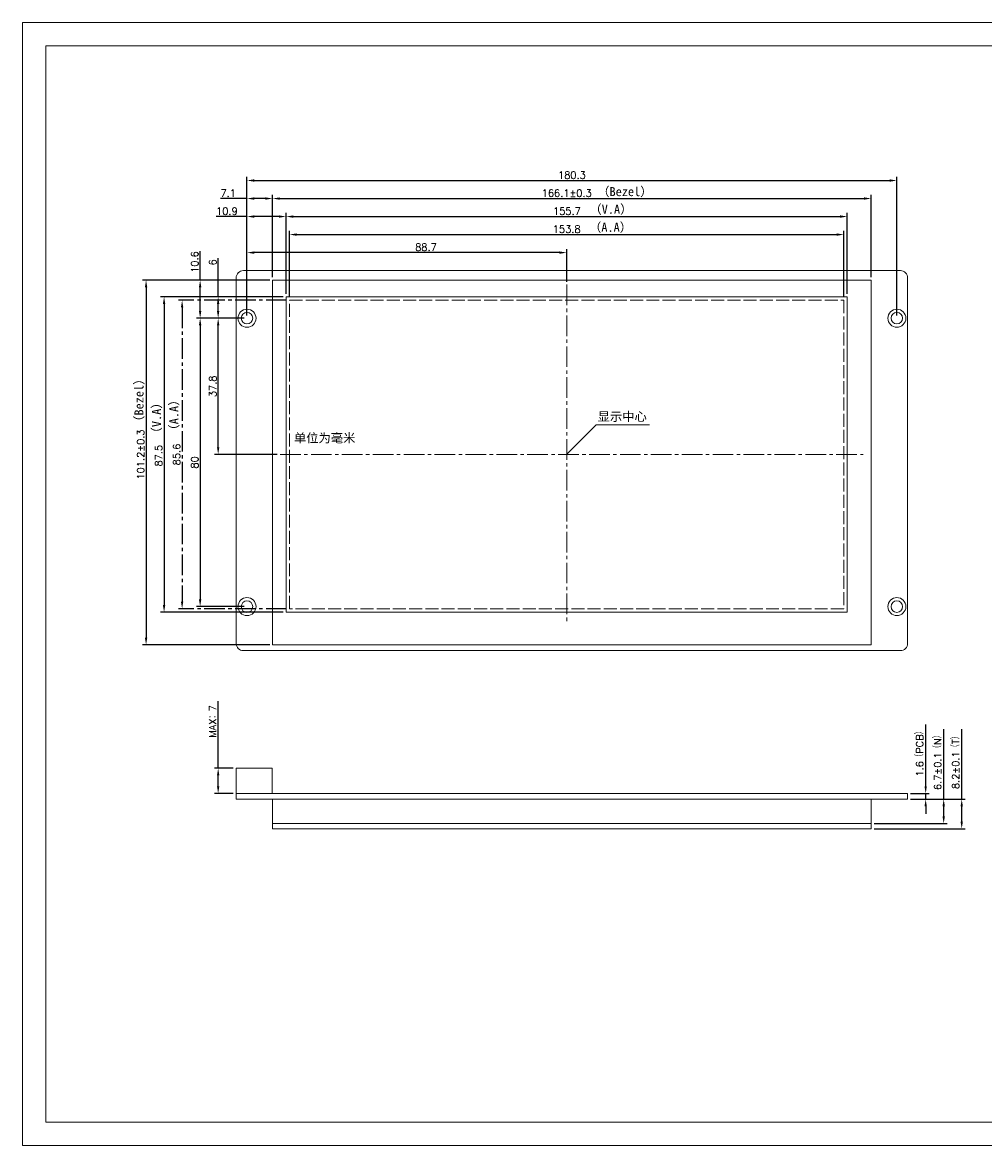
# Model space of a CAD drawing. Header units: millimetres. Extents: x 2857 to 3363, y -5460 to -5148.
# Tile 1 of 2: x 2857 to 3124, y -5460 to -5148. Entities that reach past the tile are written whole.
import ezdxf

# ---------------------------------------------------------------- set-up
doc = ezdxf.new("R2010")
doc.units = ezdxf.units.MM
doc.header["$LTSCALE"] = 0.3
doc.header["$PDSIZE"] = -5
doc.linetypes.add('ACAD_ISO02W100', pattern=[15, 12, -3])
doc.linetypes.add('CENTER2', pattern=[28.574999, 19.049999, -3.175, 3.175, -3.175])
doc.layers.get('0').update_dxf_attribs({"lineweight": 18})
doc.layers.get('Defpoints').update_dxf_attribs({"lineweight": 18})
doc.styles.get("Standard").update_dxf_attribs({"font": 'txt.shx', "bigfont": 'gbcbig.shx'})
doc.dimstyles.new('ISO-25', dxfattribs={"dimtxt": 2.5, "dimasz": 2.5, "dimexe": 1.25, "dimexo": 1, "dimtad": 1, "dimdec": 1, "dimdsep": 46, "dimtxsty": 'Standard', "dimcen": 2.5, "dimdle": 5, "dimadec": 0, "dimazin": 0, "dimtfac": 1, "dimtdec": 1, "dimtmove": 0, "dimatfit": 3, "dimfxl": 0, "dimarcsym": 0})

# ---------------------------------------------------------------- blocks, each defined once
blk = doc.blocks.new('SDWe070T77图框')
at = {"lineweight": 0}
for points in [[(2857.3, -5148.14), (3362.66, -5148.14), (3362.66, -5459.68), (2857.3, -5459.68)], [(3356.16, -5453.18), (2863.8, -5453.18), (2863.8, -5154.64), (3356.16, -5154.64)], [(2863.8, -5154.64), (3356.16, -5154.64), (3356.16, -5453.18), (2863.8, -5453.18)]]:
    blk.add_lwpolyline(points, close=True, dxfattribs=at)
blk = doc.blocks.new('*X7')
at = {"lineweight": 0}
for points in [[(2928.7, -5196.65), (2928.7, -5197.31), (2926.7, -5196.98)], [(3090.8, -5196.65), (3090.8, -5197.31), (3092.8, -5196.98)]]:
    blk.add_hatch(color=0, dxfattribs=at).paths.add_polyline_path(points, flags=0)
at = {"color": 0, "linetype": 'Continuous', "lineweight": -2}
for p, q in [((2926.7, -5218.78), (2926.7, -5195.98)), ((3092.8, -5218.78), (3092.8, -5195.98)), ((2928.7, -5196.98), (3090.8, -5196.98))]:
    blk.add_line(p, q, dxfattribs=at)
at = {"color": 0, "lineweight": 0, "insert": (3008.3, -5195.48), "char_height": 2, "width": 44.8571, "attachment_point": 5}
blk.add_mtext('166.1%%P0.3', dxfattribs=at)
blk = doc.blocks.new('*X8')
at = {"linetype": 'CENTER2', "lineweight": 0}
for points in [[(2896.27, -5226.23), (2896.93, -5226.23), (2896.6, -5224.23)], [(2896.27, -5309.73), (2896.93, -5309.73), (2896.6, -5311.73)]]:
    blk.add_hatch(color=0, dxfattribs=at).paths.add_polyline_path(points, flags=0)
at = {"color": 0, "linetype": 'Continuous', "lineweight": -2}
for p, q in [((2929.65, -5224.23), (2895.6, -5224.23)), ((2896.6, -5226.23), (2896.6, -5309.73)), ((2929.65, -5311.73), (2895.6, -5311.73))]:
    blk.add_line(p, q, dxfattribs=at)
at = {"color": 0, "linetype": 'CENTER2', "lineweight": 0, "insert": (2895.1, -5268.33), "char_height": 2, "width": 18.2857, "attachment_point": 5, "rotation": 90}
blk.add_mtext('87.5', dxfattribs=at)
blk = doc.blocks.new('*X9')
at = {"lineweight": 0}
for points in [[(2891.27, -5221.58), (2891.93, -5221.58), (2891.6, -5219.58)], [(2891.27, -5318.78), (2891.93, -5318.78), (2891.6, -5320.78)]]:
    blk.add_hatch(color=0, dxfattribs=at).paths.add_polyline_path(points, flags=0)
at = {"color": 0, "linetype": 'Continuous', "lineweight": -2}
for p, q in [((2925.9, -5219.58), (2890.6, -5219.58)), ((2891.6, -5221.58), (2891.6, -5318.78)), ((2925.9, -5320.78), (2890.6, -5320.78))]:
    blk.add_line(p, q, dxfattribs=at)
at = {"color": 0, "lineweight": 0, "insert": (2890.1, -5267.98), "char_height": 2, "width": 44.8571, "attachment_point": 5, "rotation": 90}
blk.add_mtext('101.2%%P0.3', dxfattribs=at)
blk = doc.blocks.new('*X10')
at = {"lineweight": 0}
for points in [[(2921.6, -5196.65), (2921.6, -5197.31), (2919.6, -5196.98)], [(2924.7, -5196.65), (2924.7, -5197.31), (2926.7, -5196.98)]]:
    blk.add_hatch(color=0, dxfattribs=at).paths.add_polyline_path(points, flags=0)
at = {"color": 0, "linetype": 'Continuous', "lineweight": -2}
for p, q in [((2919.6, -5229.38), (2919.6, -5195.98)), ((2926.7, -5218.78), (2926.7, -5195.98)), ((2919.6, -5196.98), (2912.22, -5196.98)), ((2924.7, -5196.98), (2921.6, -5196.98))]:
    blk.add_line(p, q, dxfattribs=at)
at = {"color": 0, "lineweight": 0, "insert": (2914.39, -5195.48), "char_height": 2, "width": 10.8571, "attachment_point": 5}
blk.add_mtext('7.1', dxfattribs=at)
blk = doc.blocks.new('*X11')
at = {"lineweight": 0}
for points in [[(2911.27, -5226.23), (2911.93, -5226.23), (2911.6, -5224.23)], [(2911.27, -5228.18), (2911.93, -5228.18), (2911.6, -5230.18)]]:
    blk.add_hatch(color=0, dxfattribs=at).paths.add_polyline_path(points, flags=0)
at = {"color": 0, "linetype": 'Continuous', "lineweight": -2}
for p, q in [((2911.6, -5224.23), (2911.6, -5213.54)), ((2929.65, -5224.23), (2910.6, -5224.23)), ((2911.6, -5228.18), (2911.6, -5226.23)), ((2918.8, -5230.18), (2910.6, -5230.18))]:
    blk.add_line(p, q, dxfattribs=at)
at = {"color": 0, "lineweight": 0, "insert": (2910.1, -5214.7), "char_height": 2, "width": 3.7143, "attachment_point": 5, "rotation": 90}
blk.add_mtext('6', dxfattribs=at)
blk = doc.blocks.new('*X12')
at = {"lineweight": 0}
for points in [[(2906.27, -5221.58), (2906.93, -5221.58), (2906.6, -5219.58)], [(2906.27, -5228.18), (2906.93, -5228.18), (2906.6, -5230.18)]]:
    blk.add_hatch(color=0, dxfattribs=at).paths.add_polyline_path(points, flags=0)
at = {"color": 0, "linetype": 'Continuous', "lineweight": -2}
for p, q in [((2906.6, -5219.58), (2906.6, -5211.58)), ((2925.9, -5219.58), (2905.6, -5219.58)), ((2906.6, -5228.18), (2906.6, -5221.58)), ((2918.8, -5230.18), (2905.6, -5230.18))]:
    blk.add_line(p, q, dxfattribs=at)
at = {"color": 0, "lineweight": 0, "insert": (2905.1, -5214.58), "char_height": 2, "width": 17.4286, "attachment_point": 5, "rotation": 90}
blk.add_mtext('10.6', dxfattribs=at)
blk = doc.blocks.new('*X13')
at = {"lineweight": 0}
for points in [[(3107.57, -5360.02), (3108.23, -5360.02), (3107.9, -5362.02)], [(3107.57, -5365.62), (3108.23, -5365.62), (3107.9, -5363.62)]]:
    blk.add_hatch(color=0, dxfattribs=at).paths.add_polyline_path(points, flags=0)
at = {"color": 0, "linetype": 'Continuous', "lineweight": -2}
for p, q in [((3107.9, -5360.02), (3107.9, -5342.92)), ((3103.7, -5362.02), (3108.9, -5362.02)), ((3103.7, -5363.62), (3108.9, -5363.62)), ((3107.9, -5363.62), (3107.9, -5362.02)), ((3107.9, -5365.62), (3107.9, -5367.62))]:
    blk.add_line(p, q, dxfattribs=at)
at = {"color": 0, "lineweight": 0, "insert": (3106.26, -5350.47), "char_height": 2, "width": 40, "attachment_point": 5, "rotation": 90}
blk.add_mtext('1.6（PCB）', dxfattribs=at)
blk = doc.blocks.new('*X14')
at = {"lineweight": 0}
for points in [[(3112.57, -5365.62), (3113.23, -5365.62), (3112.9, -5363.62)], [(3112.57, -5368.32), (3113.23, -5368.32), (3112.9, -5370.32)]]:
    blk.add_hatch(color=0, dxfattribs=at).paths.add_polyline_path(points, flags=0)
at = {"color": 0, "linetype": 'Continuous', "lineweight": -2}
for p, q in [((3112.9, -5363.62), (3112.9, -5344.18)), ((3103.7, -5363.62), (3113.9, -5363.62)), ((3112.9, -5368.32), (3112.9, -5365.62)), ((3093.6, -5370.32), (3113.9, -5370.32))]:
    blk.add_line(p, q, dxfattribs=at)
at = {"color": 0, "lineweight": 0, "insert": (3111.26, -5352.9), "char_height": 2, "width": 50.5714, "attachment_point": 5, "rotation": 90}
blk.add_mtext('6.7%%P0.1（N）', dxfattribs=at)
blk = doc.blocks.new('*X15')
at = {"lineweight": 0}
for points in [[(3117.57, -5365.62), (3118.23, -5365.62), (3117.9, -5363.62)], [(3117.57, -5369.82), (3118.23, -5369.82), (3117.9, -5371.82)]]:
    blk.add_hatch(color=0, dxfattribs=at).paths.add_polyline_path(points, flags=0)
at = {"color": 0, "linetype": 'Continuous', "lineweight": -2}
for p, q in [((3117.9, -5363.62), (3117.9, -5344.18)), ((3103.7, -5363.62), (3118.9, -5363.62)), ((3117.9, -5369.82), (3117.9, -5365.62)), ((3093.6, -5371.82), (3118.9, -5371.82))]:
    blk.add_line(p, q, dxfattribs=at)
at = {"color": 0, "lineweight": 0, "insert": (3116.26, -5352.9), "char_height": 2, "width": 49.1429, "attachment_point": 5, "rotation": 90}
blk.add_mtext('8.2%%P0.1（T）', dxfattribs=at)
blk = doc.blocks.new('*X16')
at = {"lineweight": 0}
for points in [[(2911.27, -5357.02), (2911.93, -5357.02), (2911.6, -5355.02)], [(2911.27, -5360.02), (2911.93, -5360.02), (2911.6, -5362.02)]]:
    blk.add_hatch(color=0, dxfattribs=at).paths.add_polyline_path(points, flags=0)
at = {"color": 0, "linetype": 'Continuous', "lineweight": -2}
for p, q in [((2911.6, -5355.02), (2911.6, -5336.44)), ((2915.8, -5355.02), (2910.6, -5355.02)), ((2911.6, -5360.02), (2911.6, -5357.02)), ((2915.8, -5362.02), (2910.6, -5362.02))]:
    blk.add_line(p, q, dxfattribs=at)
at = {"color": 0, "lineweight": 0, "insert": (2910.08, -5342.04), "char_height": 2, "width": 26.5714, "attachment_point": 5, "rotation": 90}
blk.add_mtext('MAX：7', dxfattribs=at)
blk = doc.blocks.new('*X20')
at = {"lineweight": 0}
for points in [[(2932.45, -5201.65), (2932.45, -5202.31), (2930.45, -5201.98)], [(3084.15, -5201.65), (3084.15, -5202.31), (3086.15, -5201.98)]]:
    blk.add_hatch(color=0, dxfattribs=at).paths.add_polyline_path(points, flags=0)
at = {"color": 0, "linetype": 'Continuous', "lineweight": -2}
for p, q in [((2930.45, -5223.43), (2930.45, -5200.98)), ((2932.45, -5201.98), (3084.15, -5201.98)), ((3086.15, -5223.43), (3086.15, -5200.98))]:
    blk.add_line(p, q, dxfattribs=at)
at = {"color": 0, "lineweight": 0, "insert": (3008.35, -5200.48), "char_height": 2, "width": 23.1429, "attachment_point": 5}
blk.add_mtext('155.7', dxfattribs=at)
blk = doc.blocks.new('*X21')
at = {"lineweight": 0}
for points in [[(2921.6, -5201.65), (2921.6, -5202.31), (2919.6, -5201.98)], [(2928.45, -5201.65), (2928.45, -5202.31), (2930.45, -5201.98)]]:
    blk.add_hatch(color=0, dxfattribs=at).paths.add_polyline_path(points, flags=0)
at = {"color": 0, "linetype": 'Continuous', "lineweight": -2}
for p, q in [((2919.6, -5201.98), (2911.02, -5201.98)), ((2919.6, -5229.38), (2919.6, -5200.98)), ((2928.45, -5201.98), (2921.6, -5201.98)), ((2930.45, -5223.43), (2930.45, -5200.98))]:
    blk.add_line(p, q, dxfattribs=at)
at = {"color": 0, "lineweight": 0, "insert": (2914.02, -5200.48), "char_height": 2, "width": 17.1429, "attachment_point": 5}
blk.add_mtext('10.9', dxfattribs=at)
blk = doc.blocks.new('*X22')
at = {"lineweight": 0}
for points in [[(2921.6, -5211.65), (2921.6, -5212.31), (2919.6, -5211.98)], [(3006.3, -5211.65), (3006.3, -5212.31), (3008.3, -5211.98)]]:
    blk.add_hatch(color=0, dxfattribs=at).paths.add_polyline_path(points, flags=0)
at = {"color": 0, "linetype": 'Continuous', "lineweight": -2}
for p, q in [((2919.6, -5229.38), (2919.6, -5210.98)), ((3006.3, -5211.98), (2921.6, -5211.98)), ((3008.3, -5220.04), (3008.3, -5210.98))]:
    blk.add_line(p, q, dxfattribs=at)
at = {"color": 0, "lineweight": 0, "insert": (2969.25, -5210.48), "char_height": 2, "width": 18.2857, "attachment_point": 5}
blk.add_mtext('88.7', dxfattribs=at)
blk = doc.blocks.new('*X23')
at = {"color": 0, "lineweight": -2}
for p, q in [((2931.4, -5224.38), (2931.4, -5205.98)), ((2933.4, -5206.98), (3083.2, -5206.98)), ((3085.2, -5224.38), (3085.2, -5205.98))]:
    blk.add_line(p, q, dxfattribs=at)
at = {"color": 0}
for points in [[(2933.4, -5206.65), (2933.4, -5207.31), (2931.4, -5206.98)], [(3083.2, -5206.65), (3083.2, -5207.31), (3085.2, -5206.98)]]:
    blk.add_solid(points, dxfattribs=at)
at = {"layer": 'Defpoints', "color": 0}
for p in [(3085.2, -5206.98), (2931.4, -5225.18), (3085.2, -5225.18)]:
    blk.add_point(p, dxfattribs=at)
at = {"color": 0, "lineweight": 0, "insert": (3008.3, -5205.48), "char_height": 2, "attachment_point": 5}
blk.add_mtext('\\A1;153.8', dxfattribs=at)
blk = doc.blocks.new('*X24')
at = {"color": 0, "linetype": 'CENTER2', "lineweight": -2}
for p, q in [((2930.6, -5225.18), (2900.6, -5225.18)), ((2901.6, -5227.18), (2901.6, -5308.78)), ((2930.6, -5310.78), (2900.6, -5310.78))]:
    blk.add_line(p, q, dxfattribs=at)
at = {"color": 0, "linetype": 'CENTER2'}
for points in [[(2901.27, -5227.18), (2901.93, -5227.18), (2901.6, -5225.18)], [(2901.27, -5308.78), (2901.93, -5308.78), (2901.6, -5310.78)]]:
    blk.add_solid(points, dxfattribs=at)
at = {"layer": 'Defpoints', "color": 0, "linetype": 'CENTER2'}
for p in [(2931.4, -5225.18), (2901.6, -5310.78), (2931.4, -5310.78)]:
    blk.add_point(p, dxfattribs=at)
at = {"color": 0, "linetype": 'CENTER2', "lineweight": 0, "insert": (2900.1, -5267.98), "char_height": 2, "attachment_point": 5, "rotation": 90}
blk.add_mtext('\\A1;85.6', dxfattribs=at)
blk = doc.blocks.new('*X29')
at = {"lineweight": 0}
for points in [[(2906.27, -5232.18), (2906.93, -5232.18), (2906.6, -5230.18)], [(2906.27, -5308.18), (2906.93, -5308.18), (2906.6, -5310.18)]]:
    blk.add_hatch(color=0, dxfattribs=at).paths.add_polyline_path(points, flags=0)
at = {"color": 0, "linetype": 'Continuous', "lineweight": -2}
for p, q in [((2918.8, -5230.18), (2905.6, -5230.18)), ((2906.6, -5232.18), (2906.6, -5308.18)), ((2918.8, -5310.18), (2905.6, -5310.18))]:
    blk.add_line(p, q, dxfattribs=at)
at = {"color": 0, "lineweight": 0, "insert": (2905.1, -5270.18), "char_height": 2, "width": 9.7143, "attachment_point": 5, "rotation": 90}
blk.add_mtext('80', dxfattribs=at)
blk = doc.blocks.new('*X30')
at = {"lineweight": 0}
for points in [[(2921.6, -5191.65), (2921.6, -5192.31), (2919.6, -5191.98)], [(3097.9, -5191.65), (3097.9, -5192.31), (3099.9, -5191.98)]]:
    blk.add_hatch(color=0, dxfattribs=at).paths.add_polyline_path(points, flags=0)
at = {"color": 0, "linetype": 'Continuous', "lineweight": -2}
for p, q in [((2919.6, -5229.38), (2919.6, -5190.98)), ((2921.6, -5191.98), (3097.9, -5191.98)), ((3099.9, -5229.38), (3099.9, -5190.98))]:
    blk.add_line(p, q, dxfattribs=at)
at = {"color": 0, "lineweight": 0, "insert": (3009.75, -5190.48), "char_height": 2, "width": 23.1429, "attachment_point": 5}
blk.add_mtext('180.3', dxfattribs=at)
blk = doc.blocks.new('*X31')
at = {"lineweight": 0}
for points in [[(2911.27, -5232.18), (2911.93, -5232.18), (2911.6, -5230.18)], [(2911.27, -5265.98), (2911.93, -5265.98), (2911.6, -5267.98)]]:
    blk.add_hatch(color=0, dxfattribs=at).paths.add_polyline_path(points, flags=0)
at = {"color": 0, "linetype": 'Continuous', "lineweight": -2}
for p, q in [((2918.8, -5230.18), (2910.6, -5230.18)), ((2911.6, -5265.98), (2911.6, -5232.18)), ((2928, -5267.98), (2910.6, -5267.98))]:
    blk.add_line(p, q, dxfattribs=at)
at = {"color": 0, "lineweight": 0, "insert": (2910.1, -5249.08), "char_height": 2, "width": 18.2857, "attachment_point": 5, "rotation": 90}
blk.add_mtext('37.8', dxfattribs=at)

msp = doc.modelspace()

# ---------------------------------------------------------------- linework, layer by layer
at = {"linetype": 'CENTER2', "lineweight": 0}
for p, q in [((3008.301, -5220.842), (3008.301, -5314.563)), ((2928.799, -5267.978), (3090.574, -5267.978))]:
    msp.add_line(p, q, dxfattribs=at)
at = {"lineweight": 0}
for p, q in [((3008.251, -5267.968), (3016.472, -5259.757)), ((3016.472, -5259.757), (3031.241, -5259.757)), ((2916.601, -5355.016), (2926.601, -5355.016)), ((2916.601, -5355.016), (2916.601, -5362.016)), ((2926.601, -5355.016), (2926.601, -5362.016)), ((2916.601, -5362.016), (3102.901, -5362.016)), ((2916.601, -5363.616), (2916.601, -5362.016)), ((3102.901, -5363.616), (2916.601, -5363.616)), ((2926.701, -5370.316), (2926.701, -5363.616)), ((3092.801, -5363.616), (3092.801, -5370.316)), ((3102.901, -5362.016), (3102.901, -5363.616)), ((3092.801, -5370.316), (2926.701, -5370.316)), ((2926.701, -5370.316), (2926.701, -5371.816)), ((2926.701, -5370.316), (2926.701, -5371.816)), ((3092.801, -5371.816), (3092.801, -5370.316)), ((2926.701, -5371.816), (3092.801, -5371.816))]:
    msp.add_line(p, q, dxfattribs=at)
msp.add_lwpolyline([(2918.601, -5322.378), (3100.901, -5322.378, 0.4142136), (3102.901, -5320.378), (3102.901, -5218.978, 0.4142136), (3100.901, -5216.978), (2918.601, -5216.978, 0.4142136), (2916.601, -5218.978), (2916.601, -5320.378, 0.4142136)], format="xyb", close=True, dxfattribs=at)
for points in [[(2926.701, -5219.578), (3092.801, -5219.578), (3092.801, -5320.778), (2926.701, -5320.778)], [(3086.151, -5311.728), (2930.451, -5311.728), (2930.451, -5224.228), (3086.151, -5224.228)]]:
    msp.add_lwpolyline(points, close=True, dxfattribs=at)
at = {"color": 1, "linetype": 'ACAD_ISO02W100'}
msp.add_lwpolyline([(2931.401, -5225.178), (3085.201, -5225.178), (3085.201, -5310.778), (2931.401, -5310.778)], close=True, dxfattribs=at)
at = {"lineweight": 0}
for centre, radius in [((2919.601, -5230.178), 2.5), ((2919.601, -5230.178), 1.6), ((3099.901, -5230.178), 2.5), ((3099.901, -5230.178), 1.6), ((2919.601, -5310.178), 2.5), ((2919.601, -5310.178), 1.6), ((3099.901, -5310.178), 2.5), ((3099.901, -5310.178), 1.6)]:
    msp.add_circle(centre, radius, dxfattribs=at)

# ---------------------------------------------------------------- block references
msp.add_blockref('SDWe070T77图框', (0, 0), dxfattribs=at)

# ---------------------------------------------------------------- texts
at = {"lineweight": 0, "char_height": 2.5, "attachment_point": 1}
for s, insert, width in [('{\\fSimSun|b0|i0|c134|p49;（Bezel）}', (3016.775, -5193.809), 21.73575), ('{\\fSimSun|b0|i0|c134|p49;（V.A）}', (3014.608, -5198.692), 23.07878), ('{\\fSimSun|b0|i0|c134|p49;\\C1;（A.A）}', (3014.504, -5203.707), 21.73575), ('{\\fSimSun|b0|i0|c134|p49;显示中心}', (3016.894, -5256.204), 21.73575), ('{\\fSimSun|b0|i0|c134|p49;单位为毫米}', (2932.628, -5262.147), 47.99899)]:
    msp.add_mtext(s, dxfattribs=dict(at, insert=insert, width=width))
at = {"lineweight": 0, "insert": (2888.376, -5260.591), "char_height": 2.5, "width": 21.85851, "attachment_point": 1, "rotation": 90}
msp.add_mtext('{\\fSimSun|b0|i0|c134|p49;（Bezel）}', dxfattribs=at)
at = {"linetype": 'CENTER2', "lineweight": 0, "insert": (2893.256, -5263.79), "char_height": 2.5, "width": 24.54008, "attachment_point": 1, "rotation": 90}
msp.add_mtext('{\\fSimSun|b0|i0|c134|p49;（V.A）}', dxfattribs=at)
at = {"color": 1, "linetype": 'CENTER2', "lineweight": 0, "insert": (2898.069, -5263.009), "char_height": 2.5, "width": 21.85851, "attachment_point": 1, "rotation": 90}
msp.add_mtext('{\\fSimSun|b0|i0|c134|p49;（A.A）}', dxfattribs=at)

# ---------------------------------------------------------------- dimensions: what is measured, and where the dimension line sits
at = {"lineweight": 0}
for base, p1, p2, text, picture, middle in [((3099.901, -5191.978), (2919.601, -5230.178), (3099.901, -5230.178), '180.3', '*X30', (3009.751, -5191.978)), ((2926.701, -5196.978), (2919.601, -5230.178), (2926.701, -5219.578), '7.1', '*X10', (2914.386, -5196.978)), ((3092.801, -5196.978), (2926.701, -5219.578), (3092.801, -5219.578), '166.1%%P0.3', '*X7', (3008.301, -5196.978)), ((2930.451, -5201.978), (2919.601, -5230.178), (2930.451, -5224.228), '10.9', '*X21', (2914.018, -5201.978)), ((3086.151, -5201.978), (2930.451, -5224.228), (3086.151, -5224.228), '155.7', '*X20', (3008.351, -5201.978)), ((2919.601, -5211.978), (3008.301, -5220.842), (2919.601, -5230.178), '88.7', '*X22', (2969.251, -5211.978))]:
    dim = msp.add_linear_dim(base=base, p1=p1, p2=p2, text=text, dimstyle='ISO-25', override={"dimscale": 0.8, "dimsah": 1, "dimtolj": 1, "dimarcsym": 1}, dxfattribs=at)
    dim.commit()
    dim.dimension.update_dxf_attribs({"geometry": picture, "text_midpoint": middle, "dimtype": 160})
for base, p1, p2, text, picture, middle in [((2906.601, -5219.578), (2919.601, -5230.178), (2926.701, -5219.578), '10.6', '*X12', (2906.601, -5214.578)), ((2911.601, -5224.228), (2919.601, -5230.178), (2930.451, -5224.228), '6', '*X11', (2911.601, -5214.702)), ((2891.601, -5320.778), (2926.701, -5219.578), (2926.701, -5320.778), '101.2%%P0.3', '*X9', (2891.601, -5267.978)), ((2906.601, -5310.178), (2919.601, -5230.178), (2919.601, -5310.178), '80', '*X29', (2906.601, -5270.178)), ((2911.601, -5230.178), (2928.799, -5267.978), (2919.601, -5230.178), '37.8', '*X31', (2911.601, -5249.078)), ((2911.601, -5362.016), (2916.601, -5355.016), (2916.601, -5362.016), 'MAX：7', '*X16', (2911.601, -5342.036)), ((3112.901, -5370.316), (3102.901, -5363.616), (3092.801, -5370.316), '6.7%%P0.1（N）', '*X14', (3112.901, -5352.899)), ((3117.901, -5371.816), (3102.901, -5363.616), (3092.801, -5371.816), '8.2%%P0.1（T）', '*X15', (3117.901, -5352.899)), ((3107.901, -5363.616), (3102.901, -5362.016), (3102.901, -5363.616), '1.6（PCB）', '*X13', (3107.901, -5350.466))]:
    dim = msp.add_linear_dim(base=base, p1=p1, p2=p2, angle=90, text=text, dimstyle='ISO-25', override={"dimscale": 0.8, "dimsah": 1, "dimtolj": 1, "dimarcsym": 1}, dxfattribs=at)
    dim.commit()
    dim.dimension.update_dxf_attribs({"geometry": picture, "text_midpoint": middle, "dimtype": 160})
at = {"color": 1, "lineweight": 0}
dim = msp.add_linear_dim(base=(3085.201, -5206.978), p1=(2931.401, -5225.178), p2=(3085.201, -5225.178), text='153.8', dimstyle='ISO-25', override={"dimscale": 0.8, "dimsah": 1, "dimtolj": 1, "dimarcsym": 1}, dxfattribs=at)
dim.commit()
dim.dimension.update_dxf_attribs({"geometry": '*X23', "text_midpoint": (3008.301, -5206.978), "dimtype": 160})
at = {"linetype": 'CENTER2', "lineweight": 0}
dim = msp.add_linear_dim(base=(2896.601, -5311.728), p1=(2930.451, -5224.228), p2=(2930.451, -5311.728), angle=90, text='87.5', dimstyle='ISO-25', override={"dimscale": 0.8, "dimdec": 2, "dimsah": 1, "dimtolj": 1, "dimarcsym": 1}, dxfattribs=at)
dim.commit()
dim.dimension.update_dxf_attribs({"geometry": '*X8', "text_midpoint": (2896.601, -5268.328), "dimtype": 160})
at = {"color": 1, "linetype": 'CENTER2', "lineweight": 0}
dim = msp.add_linear_dim(base=(2901.601, -5310.778), p1=(2931.401, -5225.178), p2=(2931.401, -5310.778), angle=90, text='85.6', dimstyle='ISO-25', override={"dimscale": 0.8, "dimdec": 2, "dimsah": 1, "dimtolj": 1, "dimarcsym": 1}, dxfattribs=at)
dim.commit()
dim.dimension.update_dxf_attribs({"geometry": '*X24', "text_midpoint": (2901.601, -5267.978), "dimtype": 160})

doc.saveas('drawing.dxf')
